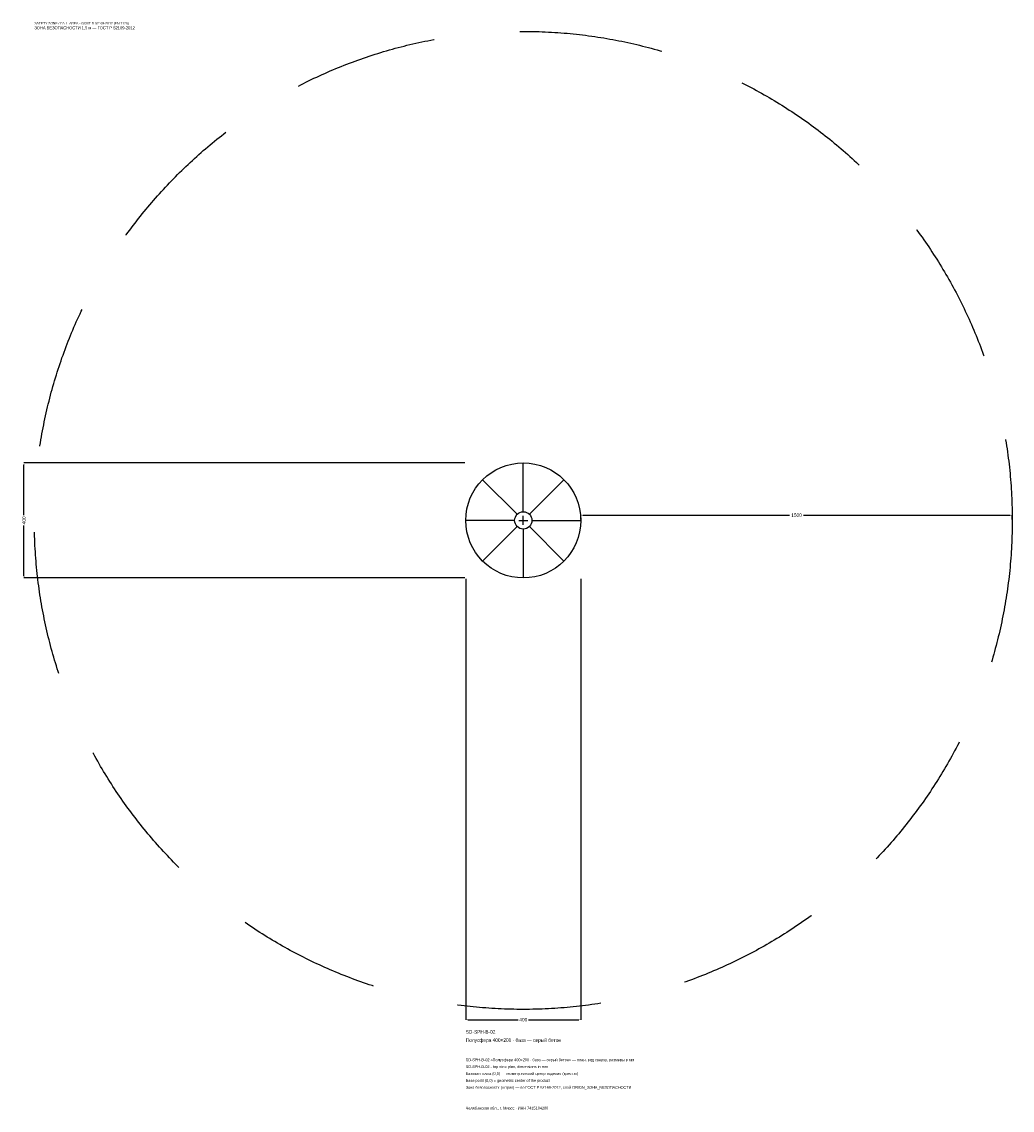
# Model space of a CAD drawing. Header units: metres. Extents: x -1744 to 1700, y -2050 to 1733.
import ezdxf

# ---------------------------------------------------------------- set-up
doc = ezdxf.new("R2010")
doc.units = ezdxf.units.M
doc.linetypes.add('DASHED', pattern=[800, 500, -300])
for name, color, linetype in [('ЗСК_ДАННЫЕ', 3, 'Continuous'), ('ЗСК_ЗОНА_БЕЗОПАСНОСТИ', 1, 'Continuous'), ('ЗСК_КОНТУР', 7, 'Continuous'), ('ЗСК_РАЗМЕРЫ', 8, 'Continuous')]:
    doc.layers.add(name, color=color, linetype=linetype)
doc.dimstyles.new('ORION', dxfattribs={"dimtxt": 12, "dimasz": 7.2, "dimexe": 1.25, "dimexo": 3.6, "dimtad": 1, "dimdec": 0, "dimcen": 2.5, "dimazin": 3, "dimtfac": 1, "dimtmove": 0, "dimatfit": 3})

# ---------------------------------------------------------------- blocks, each defined once
blk = doc.blocks.new('_CLOSEDFILLED')
at = {"color": 0, "linetype": 'BYBLOCK'}
blk.add_solid([(-1, 0.16), (0, 0), (-1, -0.16)], dxfattribs=at)
blk = doc.blocks.new('*D1')
for p, q in [((-200, -203.6), (-200, -1736)), ((200, -203.6), (200, -1736)), ((-192.8, -1736), (-18, -1736)), ((18, -1736), (192.8, -1736))]:
    blk.add_line(p, q)
at = {"layer": 'Defpoints'}
for p in [(-200, -200), (200, -200), (-200, -1736)]:
    blk.add_point(p, dxfattribs=at)
at = {"layer": 'ЗСК_РАЗМЕРЫ', "xscale": 7.199999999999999, "yscale": 7.199999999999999, "rotation": 180}
blk.add_blockref('_CLOSEDFILLED', (-200, -1736), dxfattribs=at)
at = {"layer": 'ЗСК_РАЗМЕРЫ', "xscale": 7.199999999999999, "yscale": 7.199999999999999}
blk.add_blockref('_CLOSEDFILLED', (200, -1736), dxfattribs=at)
at = {"layer": 'ЗСК_РАЗМЕРЫ', "insert": (0, -1736), "char_height": 12, "attachment_point": 5}
blk.add_mtext('400', dxfattribs=at)
blk = doc.blocks.new('*D2')
for p, q in [((-203.6, 200), (-1736, 200)), ((-1736, 18), (-1736, 192.8)), ((-1736, -192.8), (-1736, -18)), ((-203.6, -200), (-1736, -200))]:
    blk.add_line(p, q)
at = {"layer": 'Defpoints'}
for p in [(-200, 200), (-1736, -200), (-200, -200)]:
    blk.add_point(p, dxfattribs=at)
at = {"layer": 'ЗСК_РАЗМЕРЫ', "xscale": 7.199999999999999, "yscale": 7.199999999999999}
for p, rotation in [((-1736, 200), 90), ((-1736, -200), 270)]:
    blk.add_blockref('_CLOSEDFILLED', p, dxfattribs=dict(at, rotation=rotation))
at = {"layer": 'ЗСК_РАЗМЕРЫ', "insert": (-1736, 0), "char_height": 12, "attachment_point": 5, "rotation": 90}
blk.add_mtext('400', dxfattribs=at)
blk = doc.blocks.new('*D3')
for p, q in [((200, 3.6), (200, 18)), ((207.2, 18), (926, 18)), ((974, 18), (1692.8, 18)), ((1700, 3.6), (1700, 18))]:
    blk.add_line(p, q)
at = {"layer": 'Defpoints'}
for p in [(200, 18), (200, 0), (1700, 0)]:
    blk.add_point(p, dxfattribs=at)
at = {"layer": 'ЗСК_РАЗМЕРЫ', "xscale": 7.199999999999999, "yscale": 7.199999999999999, "rotation": 180}
blk.add_blockref('_CLOSEDFILLED', (200, 18), dxfattribs=at)
at = {"layer": 'ЗСК_РАЗМЕРЫ', "xscale": 7.199999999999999, "yscale": 7.199999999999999}
blk.add_blockref('_CLOSEDFILLED', (1700, 18), dxfattribs=at)
at = {"layer": 'ЗСК_РАЗМЕРЫ', "insert": (950, 18), "char_height": 12, "attachment_point": 5}
blk.add_mtext('1500', dxfattribs=at)
blk = doc.blocks.new('ОРИОН SD-SPH-B-02 Полусфера 400×200 · база — серый бетон')
at = {"layer": 'ЗСК_ЗОНА_БЕЗОПАСНОСТИ', "linetype": 'DASHED'}
blk.add_circle((0, 0), 1700, dxfattribs=at)
at = {"layer": 'ЗСК_КОНТУР'}
for p, q in [((0, 30), (0, 200)), ((-21.2, 21.2), (-141.4, 141.4)), ((21.2, 21.2), (141.4, 141.4)), ((-30, 0), (-200, 0)), ((30, 0), (200, 0)), ((-21.2, -21.2), (-141.4, -141.4)), ((0, -30), (0, -200)), ((21.2, -21.2), (141.4, -141.4))]:
    blk.add_line(p, q, dxfattribs=at)
for radius in [200, 30]:
    blk.add_circle((0, 0), radius, dxfattribs=at)
at = {"layer": 'ЗСК_РАЗМЕРЫ'}
for p, q in [((-16, 0), (16, 0)), ((0, -16), (0, 16))]:
    blk.add_line(p, q, dxfattribs=at)
at = {"layer": 'ЗСК_ДАННЫЕ'}
for tag, p in [('АРТИКУЛ', (-200, -1784)), ('НАИМЕНОВАНИЕ', (-200, -1812.8))]:
    blk.add_attdef(tag, p, '', height=12, dxfattribs=at)
at = {"layer": 'ЗСК_ДАННЫЕ', "flags": 1}
for tag, p in [('ПРОИЗВОДИТЕЛЬ', (-200, -1841.6)), ('ТЕЛЕФОН', (-200, -1870.4)), ('САЙТ', (-200, -1928)), ('АДРЕС', (-200, -1956.8)), ('РЕКВИЗИТЫ', (-200, -1985.6)), ('ГАБАРИТЫ', (-200, -2014.4)), ('ЗОНА_БЕЗОПАСНОСТИ', (-200, -2043.2))]:
    blk.add_attdef(tag, p, '', height=12, dxfattribs=at)
at = {"layer": 'ЗСК_ЗОНА_БЕЗОПАСНОСТИ', "color": 1}
for s, height, p in [('SAFETY ZONE / FALL AREA - GOST R 52169-2012 (EN 1176)', 8.4, (-1700, 1724)), ('ЗОНА БЕЗОПАСНОСТИ 1,5 м — ГОСТ Р 52169-2012', 10.2, (-1700, 1707.2))]:
    blk.add_text(s, height=height, dxfattribs=at).set_placement(p)
at = {"layer": 'ЗСК_РАЗМЕРЫ'}
dim = blk.add_linear_dim(base=(-1736, -200), p1=(-200, -200), p2=(-200, 200), angle=90, dimstyle='ORION', dxfattribs=at)
dim.commit()
dim.dimension.update_dxf_attribs({"geometry": '*D2', "text_midpoint": (-1736, 0)})
for base, p1, p2, picture, middle in [((200, 18), (200, 0), (1700, 0), '*D3', (950, 18)), ((-200, -1736), (-200, -200), (200, -200), '*D1', (0, -1736))]:
    dim = blk.add_linear_dim(base=base, p1=p1, p2=p2, dimstyle='ORION', dxfattribs=at)
    dim.commit()
    dim.dimension.update_dxf_attribs({"geometry": picture, "text_midpoint": middle})

msp = doc.modelspace()

# ---------------------------------------------------------------- block references
msp.add_blockref('ОРИОН SD-SPH-B-02 Полусфера 400×200 · база — серый бетон', (0, 0)).add_auto_attribs({'АРТИКУЛ': 'SD-SPH-B-02', 'НАИМЕНОВАНИЕ': 'Полусфера 400×200 · база — серый бетон'})

# ---------------------------------------------------------------- texts
at = {"layer": 'ЗСК_ДАННЫЕ', "color": 3}
for s, p in [('SD-SPH-B-02 «Полусфера 400×200 · база — серый бетон» — план, вид сверху, размеры в мм', (-200, -1880)), ('SD-SPH-B-02 - top view plan, dimensions in mm', (-200, -1904)), ('Челябинская обл., г. Миасс · ИНН 7415104200', (-200, -2048))]:
    msp.add_text(s, height=9.6, dxfattribs=at).set_placement(p)
at = {"layer": 'ЗСК_ДАННЫЕ', "color": 7}
for s, p in [('Базовая точка (0,0) — геометрический центр изделия (крестик)', (-200, -1928)), ('Base point (0,0) = geometric center of the product', (-200, -1952))]:
    msp.add_text(s, height=9.6, dxfattribs=at).set_placement(p)
at = {"layer": 'ЗСК_ДАННЫЕ', "color": 1}
msp.add_text('Зона безопасности (штрих) — по ГОСТ Р 52169-2012, слой ORION_ЗОНА_БЕЗОПАСНОСТИ', height=9.6, dxfattribs=at).set_placement((-200, -1976))

doc.saveas('drawing.dxf')
